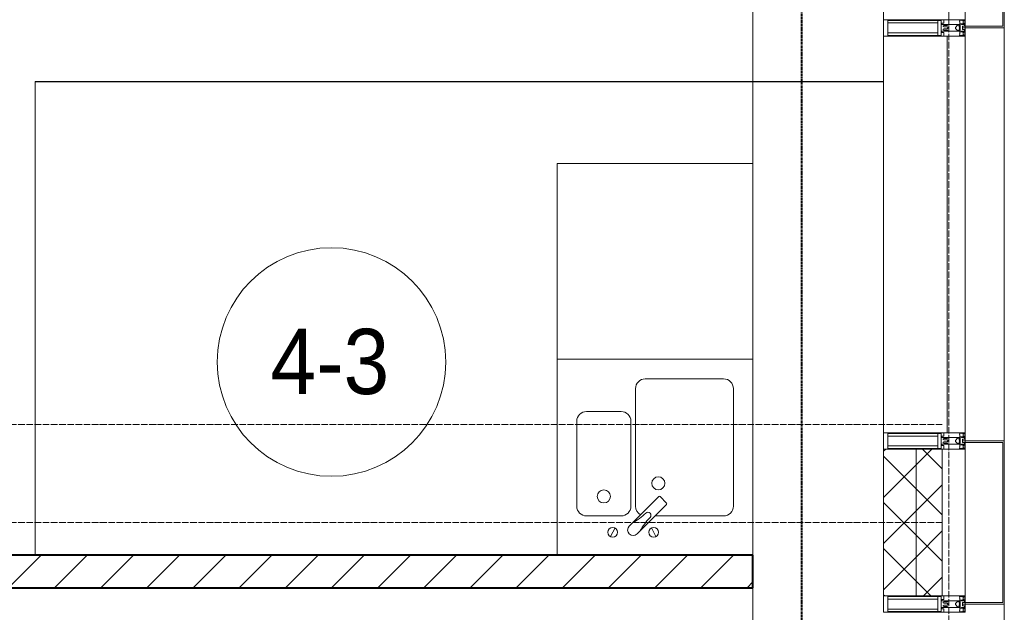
# Model space of a CAD drawing. Header units: millimetres. Extents: x 110168 to 197584, y 7718 to 235556.
# Tile 36 of 42: x 133903 to 136920, y 29425 to 31240. Entities that reach past the tile are written whole.
import ezdxf

# ---------------------------------------------------------------- set-up
doc = ezdxf.new("R2010")
doc.units = ezdxf.units.MM
for name, pattern in [('ADSK_Линия сетки', [25, 20, -2.5, 0, -2.5]), ('Линия сетки', [25, 20, -2.5, 0, -2.5]), ('Штрих_3_1_5_', [4.5, 3, -1.5]), ('Штриховая_ш3 п1_5', [4.5, 3, -1.5])]:
    doc.linetypes.add(name, pattern=pattern)
doc.layers.add('_Разделитель помещений_', color=4, linetype='Штриховая_ш3 п1_5', lineweight=40, true_color=0x00ffff)
for name, color, linetype, lineweight in [('Импосты витража', 7, 'Continuous', 18), ('Колонны', 7, 'Continuous', 18), ('Марки помещений', 7, 'Continuous', 20), ('Мебель', 7, 'Continuous', 18), ('Оси', 7, 'Continuous', 9), ('Панели витража', 7, 'Continuous', 18), ('Перекрытия', 7, 'Continuous', 18), ('Сантехнические приборы', 7, 'Continuous', 18), ('Стены', 7, 'Continuous', 18), ('Стены разрез', 7, 'Continuous', 40), ('Стены штриховка', 7, 'Continuous', 40), ('Элементы узлов', 7, 'Continuous', 18)]:
    doc.layers.add(name, color=color, linetype=linetype, lineweight=lineweight)
doc.styles.add('Arial_3', font='arial.ttf', dxfattribs={"width": 0.9, "height": 200})
pattern_1 = [(45, (0, 0), (-70.71068, 70.71068), []), (135, (0, 0), (-70.71068, -70.71068), [])]

# ---------------------------------------------------------------- blocks, each defined once
blk = doc.blocks.new('MR_Мойка - Кухонная мойка-2638761-МКСС_К4_L26_87_900_')
at = {"layer": 'Сантехнические приборы', "color": 253, "true_color": 0xaaaaaa}
for p, q in [((-300, -50), (-300, 550)), ((-300, 550), (300, 550)), ((-300, -50), (-300, 550)), ((300, 550), (300, -50)), ((-30, 490), (210, 490)), ((-60, 100), (-60, 460)), ((240, 460), (240, 100)), ((-210, 390), (-104, 390)), ((-240, 100), (-240, 360)), ((-74, 360), (-74, 100)), ((-69.8, 48.2), (11.4, 129.4)), ((15.7, 129.4), (35.5, 109.6)), ((35.5, 105.4), (-45.7, 24.2)), ((-104, 70), (-210, 70)), ((210, 70), (0.1, 70)), ((-136.7, 6.7), (-122.6, 33.3)), ((-79, 39), (-69.8, 48.2)), ((2.7, 6.7), (-11.4, 33.3)), ((-45.7, 24.2), (-55, 14.9))]:
    blk.add_line(p, q, dxfattribs=at)
for centre, radius, start, end in [((-30, 460), 30, 90, 180), ((210, 460), 30, 0, 90), ((-210, 360), 30, 90, 180), ((-104, 360), 30, 0, 90), ((10, 170), 20, 0, 180), ((10, 170), 20, 180, 0), ((-157, 130), 20, 0, 180), ((-157, 130), 20, 180, 0), ((13.5, 127.3), 3, 45, 135), ((13.5, 127.3), 3, 45, 135), ((-210, 100), 30, 180, 270), ((-104, 100), 30, 270, 0), ((-30, 100), 30, 180, 241.4489), ((33.3, 107.5), 3, 315, 45), ((33.3, 107.5), 3, 315, 45), ((210, 100), 30, 270, 0), ((-171.5, 230.2), 208.5, 299.1823, 313.4054), ((136.3, -77.5), 208.5, 136.5946, 150.8177), ((-21.7, 72.3), 9.19, 315, 135), ((-129.7, 20), 15, 0, 180), ((-67, 26.9), 17, 135, 315), ((-4.3, 20), 15, 0, 180), ((-129.7, 20), 15, 180, 0), ((-4.3, 20), 15, 180, 0)]:
    blk.add_arc(centre, radius, start, end, dxfattribs=at)
blk = doc.blocks.new('MR_Зона обслуживания - MR_Зона обслуживания-2638763-МКСС_К4_L26_87_900_')
at = {"layer": 'Мебель', "lineweight": 9}
for p, q in [((300, 600), (-300, 600)), ((-300, 600), (-300, 0)), ((300, 0), (300, 600)), ((-300, 0), (300, 0))]:
    blk.add_line(p, q, dxfattribs=at)
blk = doc.blocks.new('135_SLK_K4_AR_rvt-1-МКСС_К4_L26_87_900_')
at = {"layer": 'Стены разрез', "lineweight": 9, "true_color": 0xaaaaaa}
h = blk.add_hatch(dxfattribs=at)
h.set_pattern_fill('FP_1', color=253, style=0, pattern_type=2)
h.set_pattern_definition([(45, (0, 0), (-70.71068, 70.71068), [])])
h.paths.add_polyline_path([(136150, 29500), (136150, 29600), (132550, 29600), (132550, 29500), (135731.4, 29500)])
at = {"layer": '_Разделитель помещений_', "color": 131, "linetype": 'Штрих_3_1_5_', "true_color": 0xaaffff}
blk.add_line((136300, 28600), (136300, 32553), dxfattribs=at)
at = {"layer": 'Перекрытия', "color": 253, "true_color": 0xaaaaaa}
for p, q in [((136150, 30800), (136150, 32500)), ((136150, 28600), (136150, 29500))]:
    blk.add_line(p, q, dxfattribs=at)
at = {"layer": 'Стены', "color": 253, "true_color": 0xaaaaaa}
for p, q in [((133950.4, 31050.4), (136550, 31050.4)), ((133950.4, 31050.4), (133950.4, 31049.6)), ((133950.4, 29600), (133950.4, 31049.6)), ((136550, 31049.6), (133951.2, 31049.6)), ((133951.2, 31049.6), (133951.2, 29600)), ((136550, 31050.4), (136150, 31050.4)), ((136150, 31049.6), (136550, 31049.6)), ((136550, 31050.4), (136550, 31049.6))]:
    blk.add_line(p, q, dxfattribs=at)
at = {"layer": 'Стены разрез', "color": 253, "true_color": 0xaaaaaa}
for p, q in [((136150, 29600), (132550, 29600)), ((136150, 29500), (136150, 29600)), ((132550, 29500), (136150, 29500))]:
    blk.add_line(p, q, dxfattribs=at)
at = {"layer": 'Мебель', "color": 253, "lineweight": 18, "true_color": 0xaaaaaa}
blk.add_blockref('MR_Зона обслуживания - MR_Зона обслуживания-2638763-МКСС_К4_L26_87_900_', (135850, 30200), dxfattribs=at)
at = {"layer": 'Сантехнические приборы', "color": 253, "lineweight": 18, "true_color": 0xaaaaaa}
blk.add_blockref('MR_Мойка - Кухонная мойка-2638761-МКСС_К4_L26_87_900_', (135850, 29650), dxfattribs=at)
blk = doc.blocks.new('A_OGR_PAN_Отлив - A_OGR_PAN_Отлив-6070778-МКСС_К4_L26_87_900_')
at = {"layer": 'Колонны', "color": 253, "lineweight": 5, "true_color": 0xaaaaaa}
blk.add_line((632.5, 120), (-632.5, 120), dxfattribs=at)
blk = doc.blocks.new('A_SLK_PAN_Type1 - Прямой тип панели-6537265-МКСС_К4_L26_87_900_')
at = {"layer": 'Колонны', "lineweight": 5}
for p, q in [((-250, 120), (250, 120)), ((-250, 0), (-250, 120)), ((-245, 115), (-245, 0)), ((245, 115), (-245, 115)), ((245, 0), (245, 115)), ((250, 120), (250, 0)), ((-245, 0), (-250, 0)), ((250, 0), (245, 0))]:
    blk.add_line(p, q, dxfattribs=at)
blk = doc.blocks.new('A_SLK_PAN_Type1 - Прямой тип панели-6537266-МКСС_К4_L26_87_900_')
at = {"layer": 'Колонны', "lineweight": 5}
for p, q in [((-185, 120), (185, 120)), ((-185, 0), (-185, 120)), ((-180, 115), (-180, 0)), ((180, 115), (-180, 115)), ((180, 0), (180, 115)), ((185, 120), (185, 0)), ((-180, 0), (-185, 0)), ((185, 0), (180, 0))]:
    blk.add_line(p, q, dxfattribs=at)
blk = doc.blocks.new('Rectangular Mullion - R_StandardFrame_50Wx250H-4879929-МКСС_К4_L26_87_900_')
at = {"layer": 'Импосты витража', "color": 253, "lineweight": 5, "true_color": 0xaaaaaa}
blk.add_line((136800, 18575), (136800, 19025), dxfattribs=at)
blk = doc.blocks.new('Rectangular Mullion - 50Wx250H-2623690-МКСС_К4_L26_87_900_')
at = {"layer": 'Элементы узлов', "color": 253, "lineweight": 5, "true_color": 0xaaaaaa}
for p, q in [((-25, 65.2), (-25, 250)), ((-25, 250), (0, 250)), ((25, 250), (0, 250)), ((25, 65.2), (25, 250)), ((-23, 237.3), (0, 237.3)), ((-23, 237.3), (-23, 73.6)), ((-14.9, 84), (-14.9, 237.3)), ((23, 237.3), (0, 237.3)), ((14.9, 84), (14.9, 237.3)), ((23, 237.3), (23, 73.6)), ((-14, 65.2), (-25, 65.2)), ((0, 84), (-23, 84)), ((-0.5, 73.6), (-23, 73.6)), ((-14, 71.3), (-14, 65.2)), ((-10, 71.3), (-14, 71.3)), ((-10, 53), (-10, 71.3)), ((-7, 65.2), (-5.9, 67.3)), ((-7, 65.2), (-7, 54.7)), ((-4.1, 67.3), (-5.9, 67.3)), ((-4.1, 67.3), (-2.9, 65.1)), ((-2.9, 65.1), (-2.9, 54.6)), ((0, 84), (23, 84)), ((0.5, 73.6), (23, 73.6)), ((4.1, 67.3), (2.9, 65.1)), ((2.9, 65.1), (2.9, 54.6)), ((4.1, 67.3), (5.9, 67.3)), ((7, 65.2), (5.9, 67.3)), ((7, 65.2), (7, 54.7)), ((10, 71.3), (14, 71.3)), ((10, 53), (10, 71.3)), ((14, 71.3), (14, 65.2)), ((14, 65.2), (25, 65.2)), ((-8.7, 53), (-10, 53)), ((-10, 53), (-10, 17)), ((-8.7, 53), (-7, 54.7)), ((-1.3, 53), (-2.9, 54.6)), ((0, 53), (-1.3, 53)), ((0, 53), (1.3, 53)), ((1.3, 53), (2.9, 54.6)), ((8.7, 53), (7, 54.7)), ((8.7, 53), (10, 53)), ((10, 53), (10, 17)), ((-23.8, 14.6), (-25, 14.2)), ((-25, 0), (-25, 14.2)), ((-22.3, 17), (-23.8, 17)), ((-23.8, 17), (-23.8, 14.6)), ((-22.5, 10.6), (-23.8, 14.6)), ((-22.5, 10.6), (-23.7, 9.9)), ((-23.7, 1.3), (-23.7, 9.9)), ((-23.7, 1.3), (-11.8, 1.3)), ((-23.2, 10.2), (-22.5, 8)), ((-22.5, 8), (-22.5, 4.5)), ((-21.3, 4.5), (-22.5, 4.5)), ((-22.3, 17), (-22.3, 16)), ((-22.3, 16), (-21.3, 16)), ((-19, 17.6), (-21.3, 16)), ((-21.3, 4.5), (-21.3, 6.5)), ((-21.3, 6.5), (-14.2, 6.5)), ((-18.4, 16.6), (-19, 17.6)), ((-7.4, 16.6), (-18.4, 16.6)), ((-14.2, 6.5), (-14.2, 4.5)), ((-13.2, 4.5), (-14.2, 4.5)), ((-13.2, 4.5), (-12.2, 7.2)), ((-12.7, 7.6), (-11.3, 11.4)), ((-12.7, 7.6), (-11.8, 6.9)), ((-12.2, 9), (-12.2, 14.8)), ((-12.2, 14.8), (0, 14.8)), ((-11.8, 1.3), (-11.8, 6.9)), ((-10.5, 11.2), (-11.3, 11.4)), ((-10.5, 1.5), (-10.5, 11.2)), ((-4.8, 1.5), (-10.5, 1.5)), ((-10, 17), (-7.5, 17)), ((-8.5, 23), (-1.5, 30)), ((-8.5, 18.5), (-8.5, 23)), ((-7.5, 18.5), (-8.5, 18.5)), ((-7.5, 17), (-7.5, 18.5)), ((-7.4, 18), (-7.4, 16.6)), ((-2.6, 18), (-7.4, 18)), ((0, 8), (-4.8, 8)), ((-4.8, 1.5), (-4.8, 8)), ((-2.6, 18), (-2.6, 16.8)), ((-2.6, 16.8), (0, 16.8)), ((-1.5, 30), (0, 30)), ((1.5, 30), (0, 30)), ((2.6, 16.8), (0, 16.8)), ((0, 14.8), (0, 16.8)), ((0, 14.8), (0, 16.8)), ((12.2, 14.8), (0, 14.8)), ((0, 0), (0, 8)), ((0, 8), (4.8, 8)), ((0, 0), (0, 8)), ((8.5, 23), (1.5, 30)), ((2.6, 18), (2.6, 16.8)), ((2.6, 18), (7.4, 18)), ((4.8, 1.5), (4.8, 8)), ((4.8, 1.5), (10.5, 1.5)), ((7.4, 18), (7.4, 16.6)), ((7.4, 16.6), (18.4, 16.6)), ((7.5, 18.5), (8.5, 18.5)), ((7.5, 17), (7.5, 18.5)), ((10, 17), (7.5, 17)), ((8.5, 18.5), (8.5, 23)), ((10.5, 11.2), (11.3, 11.4)), ((10.5, 1.5), (10.5, 11.2)), ((12.7, 7.6), (11.3, 11.4)), ((12.7, 7.6), (11.8, 6.9)), ((11.8, 1.3), (11.8, 6.9)), ((23.7, 1.3), (11.8, 1.3)), ((12.2, 9), (12.2, 14.8)), ((13.2, 4.5), (12.2, 7.2)), ((13.2, 4.5), (14.2, 4.5)), ((21.3, 6.5), (14.2, 6.5)), ((14.2, 6.5), (14.2, 4.5)), ((18.4, 16.6), (19, 17.6)), ((19, 17.6), (21.3, 16)), ((22.3, 16), (21.3, 16)), ((21.3, 4.5), (21.3, 6.5)), ((21.3, 4.5), (22.5, 4.5)), ((22.3, 17), (22.3, 16)), ((22.3, 17), (23.8, 17)), ((22.5, 10.6), (23.8, 14.6)), ((22.5, 10.6), (23.7, 9.9)), ((23.2, 10.2), (22.5, 8)), ((22.5, 8), (22.5, 4.5)), ((23.7, 1.3), (23.7, 9.9)), ((23.8, 17), (23.8, 14.6)), ((23.8, 14.6), (25, 14.2)), ((25, 0), (25, 14.2)), ((-25, 0), (0, 0)), ((25, 0), (0, 0))]:
    blk.add_line(p, q, dxfattribs=at)
for centre, start, end in [((-0.5, 73.1), 360, 90), ((0.5, 73.1), 90, 180)]:
    blk.add_arc(centre, 0.5, start, end, dxfattribs=at)
blk = doc.blocks.new('Rectangular Mullion - R_StandardFrame_50Wx250H-V35-МКСС_К4_L26_87_900_')
at = {"layer": 'Импосты витража', "color": 253, "lineweight": 5, "true_color": 0xaaaaaa}
for p, q in [((-25, 0), (-25, 250)), ((-25, 250), (25, 250)), ((25, 250), (25, 0)), ((0, 0), (-25, 0)), ((25, 0), (5, 0))]:
    blk.add_line(p, q, dxfattribs=at)
blk = doc.blocks.new('Rectangular Mullion - R_StandardFrame_50Wx250H-5802745-МКСС_К4_L26_87_900_')
at = {"layer": 'Импосты витража', "color": 253, "lineweight": 5, "true_color": 0xaaaaaa}
for p, q in [((-25, 0), (-25, 250)), ((-25, 250), (25, 250)), ((25, 250), (25, 0)), ((-5, 0), (-25, 0)), ((25, 0), (0, 0))]:
    blk.add_line(p, q, dxfattribs=at)
blk = doc.blocks.new('Rectangular Mullion - R_StandardFrame_50Wx250H-5804033-МКСС_К4_L26_87_900_')
at = {"layer": 'Импосты витража', "color": 253, "lineweight": 5, "true_color": 0xaaaaaa}
blk.add_line((136800, 20340), (136800, 20660), dxfattribs=at)
blk = doc.blocks.new('System Panel - A_PAN_Glass-5804312-МКСС_К4_L26_87_900_')
at = {"layer": 'Панели витража', "color": 253, "lineweight": 5, "true_color": 0xaaaaaa}
for p, q in [((607.5, 0), (-607.5, 0)), ((-607.5, 0), (-607.5, -55)), ((607.5, -55), (607.5, 0)), ((-607.5, -55), (607.5, -55))]:
    blk.add_line(p, q, dxfattribs=at)
blk = doc.blocks.new('Rectangular Mullion - R_StandardFrame_50Wx250H-5803978-МКСС_К4_L26_87_900_')
at = {"layer": 'Импосты витража', "color": 253, "lineweight": 5, "true_color": 0xaaaaaa}
blk.add_line((136550, 17310), (136550, 18525), dxfattribs=at)
blk = doc.blocks.new('Rectangular Mullion - R_StandardFrame_50Wx250H-5802904-МКСС_К4_L26_87_900_')
at = {"layer": 'Импосты витража', "color": 253, "lineweight": 5, "true_color": 0xaaaaaa}
for p, q in [((-25, 0), (-25, 250)), ((-25, 250), (25, 250)), ((25, 250), (25, 0)), ((-5, 0), (-25, 0)), ((25, 0), (0, 0))]:
    blk.add_line(p, q, dxfattribs=at)
blk = doc.blocks.new('135_SLK_K4_AR_FCD_rvt-1-МКСС_К4_L26_87_900_')
at = {"layer": 'Стены разрез', "lineweight": 5, "true_color": 0xaaaaaa}
h = blk.add_hatch(dxfattribs=at)
h.set_pattern_fill('FP_4', color=253, style=0, pattern_type=2)
h.set_pattern_definition(pattern_1)
h.paths.add_polyline_path([(136650, 29475), (136650, 29925), (136550, 29925), (136550, 29475)])
h = blk.add_hatch(dxfattribs=at)
h.set_pattern_fill('FP_4', color=253, style=0, pattern_type=2)
h.set_pattern_definition(pattern_1)
h.paths.add_polyline_path([(136730, 29475), (136730, 29925), (136650, 29925), (136650, 29475)])
at = {"layer": 'Стены разрез', "color": 253, "lineweight": 9, "true_color": 0xaaaaaa}
for p, q in [((136550, 31560), (136550, 31240)), ((136750, 31240), (136750, 31560)), ((136550, 31240), (136750, 31240)), ((136550, 29925), (136550, 29475)), ((136730, 29925), (136550, 29925)), ((136730, 29475), (136730, 29925)), ((136550, 29475), (136730, 29475))]:
    blk.add_line(p, q, dxfattribs=at)
at = {"layer": 'Стены штриховка', "color": 253, "lineweight": 9, "true_color": 0xaaaaaa}
blk.add_line((136650, 29475), (136650, 29925), dxfattribs=at)
at = {"layer": 'Импосты витража', "color": 253, "lineweight": 5, "true_color": 0xaaaaaa}
for name, p in [('Rectangular Mullion - R_StandardFrame_50Wx250H-5804033-МКСС_К4_L26_87_900_', (0, 10900)), ('Rectangular Mullion - R_StandardFrame_50Wx250H-5803978-МКСС_К4_L26_87_900_', (0, 12665)), ('Rectangular Mullion - R_StandardFrame_50Wx250H-4879929-МКСС_К4_L26_87_900_', (0, 10900))]:
    blk.add_blockref(name, p, dxfattribs=at)
at = {"layer": 'Импосты витража', "color": 253, "lineweight": 5, "true_color": 0xaaaaaa, "extrusion": (0, 0, -1), "rotation": 270}
for name, p in [('Rectangular Mullion - 50Wx250H-2623690-МКСС_К4_L26_87_900_', (-136800, 31215)), ('Rectangular Mullion - R_StandardFrame_50Wx250H-5802904-МКСС_К4_L26_87_900_', (-136800, 31215)), ('Rectangular Mullion - 50Wx250H-2623690-МКСС_К4_L26_87_900_', (-136800, 29950)), ('Rectangular Mullion - R_StandardFrame_50Wx250H-V35-МКСС_К4_L26_87_900_', (-136800, 29950)), ('Rectangular Mullion - 50Wx250H-2623690-МКСС_К4_L26_87_900_', (-136800, 29450)), ('Rectangular Mullion - R_StandardFrame_50Wx250H-5802745-МКСС_К4_L26_87_900_', (-136800, 29450))]:
    blk.add_blockref(name, p, dxfattribs=at)
at = {"layer": 'Колонны', "color": 253, "lineweight": 5, "true_color": 0xaaaaaa}
for name, p, rotation in [('A_SLK_PAN_Type1 - Прямой тип панели-6537266-МКСС_К4_L26_87_900_', (136800, 31400), 269.9999999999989), ('A_OGR_PAN_Отлив - A_OGR_PAN_Отлив-6070778-МКСС_К4_L26_87_900_', (136800, 30582.5), 269.9999999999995), ('A_SLK_PAN_Type1 - Прямой тип панели-6537265-МКСС_К4_L26_87_900_', (136800, 29700), 269.9999999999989), ('A_OGR_PAN_Отлив - A_OGR_PAN_Отлив-6070778-МКСС_К4_L26_87_900_', (136800, 28817.5), 269.9999999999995)]:
    blk.add_blockref(name, p, dxfattribs=dict(at, rotation=rotation))
at = {"layer": 'Панели витража', "color": 253, "lineweight": 5, "true_color": 0xaaaaaa, "rotation": 270}
blk.add_blockref('System Panel - A_PAN_Glass-5804312-МКСС_К4_L26_87_900_', (136800, 30582.5), dxfattribs=at)
blk = doc.blocks.new('050_Марка_Помещение - Номер-620969-МКСС_К4_L26_87_900_')
at = {"layer": 'Марки помещений'}
blk.add_circle((0, 0), 3.5, dxfattribs=at)

msp = doc.modelspace()

# ---------------------------------------------------------------- linework, layer by layer
at = {"layer": 'Оси', "linetype": 'Линия сетки'}
msp.add_line((136750, 12025.7), (136750, 33100), dxfattribs=at)
at = {"layer": 'Оси', "linetype": 'ADSK_Линия сетки'}
for p, q in [((136730, 30000), (112255.5, 30000)), ((136730, 29700), (110985.5, 29700))]:
    msp.add_line(p, q, dxfattribs=at)

# ---------------------------------------------------------------- block references
at = {"lineweight": 5}
for name in ['135_SLK_K4_AR_FCD_rvt-1-МКСС_К4_L26_87_900_', '135_SLK_K4_AR_rvt-1-МКСС_К4_L26_87_900_']:
    msp.add_blockref(name, (0, 0), dxfattribs=at)
at = {"layer": 'Марки помещений', "xscale": 99.99999999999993, "yscale": 99.99999999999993, "zscale": 99.99999999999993}
msp.add_blockref('050_Марка_Помещение - Номер-620969-МКСС_К4_L26_87_900_', (134858.5, 30191.6), dxfattribs=at)

# ---------------------------------------------------------------- texts
at = {"layer": 'Марки помещений', "lineweight": 9, "insert": (134672, 30293.3), "char_height": 200, "width": 447.342, "attachment_point": 1, "style": 'Arial_3'}
msp.add_mtext('4-3', dxfattribs=at)

doc.saveas('drawing.dxf')
